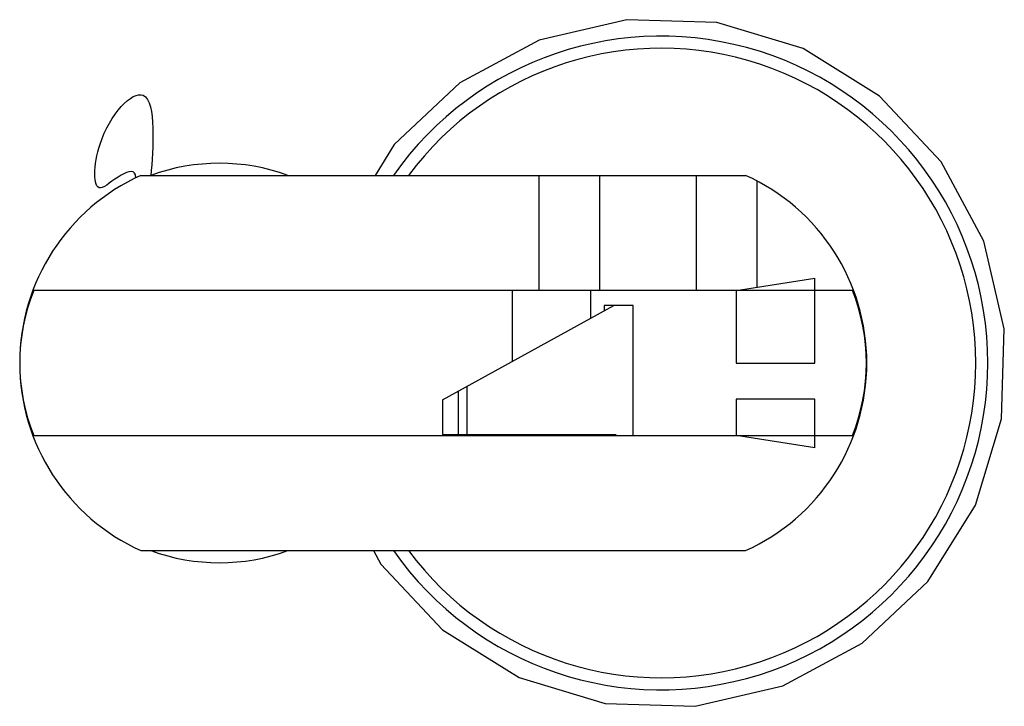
# Paper-space layout '_Superior' of a CAD drawing. Header units: millimetres. Extents: x -35 to 46.4, y -28.4 to 28.4.
import ezdxf

# ---------------------------------------------------------------- set-up
doc = ezdxf.new("R2010")
doc.units = ezdxf.units.MM

psp = doc.layouts.new('_Superior')

# ---------------------------------------------------------------- linework, layer by layer
at = {"color": 7, "linetype": 'Continuous', "lineweight": 25}
for p, q in [((15.182, 28.36), (7.938, 26.665)), ((22.619, 28.123), (15.182, 28.36)), ((29.74, 25.97), (22.619, 28.123)), ((7.938, 26.665), (1.38, 23.152)), ((36.061, 22.046), (29.74, 25.97)), ((1.38, 23.152), (-4.046, 18.061)), ((41.152, 16.62), (36.061, 22.046)), ((-4.046, 18.061), (-5.636, 15.5)), ((44.665, 10.062), (41.152, 16.62)), ((-24.982, 15.5), (24.982, 15.5)), ((7.928, 6), (7.928, 15.5)), ((12.928, 6), (12.928, 15.5)), ((20.928, 6), (20.928, 15.5)), ((25.928, 6.267), (25.928, 15.038)), ((46.36, 2.818), (44.665, 10.062)), ((24.194, 6), (30.694, 7)), ((30.694, 0), (30.694, 7)), ((33.805, 6), (-33.832, 6)), ((5.694, 6), (5.694, 0.133)), ((12.194, 3.703), (12.194, 6)), ((24.194, 6), (24.194, 0)), ((-0.066, -3.032), (14.096, 4.748)), ((13.283, 4.748), (13.283, 4.301)), ((15.695, 4.748), (13.283, 4.748)), ((15.695, -5.994), (15.695, 4.748)), ((46.123, -4.619), (46.36, 2.818)), ((24.194, 0), (30.694, 0)), ((1.237, -2.316), (1.237, -5.9)), ((1.945, -1.927), (1.945, -5.9)), ((-0.066, -3.032), (-0.066, -5.9)), ((24.194, -3), (24.194, -6)), ((30.694, -3), (24.194, -3)), ((30.694, -7), (30.694, -3)), ((43.97, -11.74), (46.123, -4.619)), ((-33.832, -6), (33.805, -6)), ((-0.066, -5.9), (14.301, -5.9)), ((5.694, -5.9), (5.694, -6)), ((12.194, -6), (12.194, -5.9)), ((13.283, -5.9), (13.283, -5.994)), ((13.283, -5.994), (15.695, -5.994)), ((30.694, -7), (24.194, -6)), ((40.046, -18.061), (43.97, -11.74)), ((-24.982, -15.5), (24.982, -15.5)), ((-5.752, -15.5), (-5.152, -16.62)), ((-5.152, -16.62), (-0.061, -22.046)), ((34.62, -23.152), (40.046, -18.061)), ((-0.061, -22.046), (6.26, -25.97)), ((28.062, -26.665), (34.62, -23.152)), ((6.26, -25.97), (13.381, -28.123)), ((20.818, -28.36), (28.062, -26.665)), ((13.381, -28.123), (20.818, -28.36))]:
    psp.add_line(p, q, dxfattribs=at)
for centre, radius, start, end in [((18, 0), 27, 215.03481, 144.96519), ((18, 0), 26, 216.59493, 143.40507), ((-18.5, 0), 16.5, 69.95002, 110.04998), ((-18, 0), 17, 114.24963, 245.75037), ((18, 0), 17, 294.24963, 65.75037), ((-19, 0), 16, 157.97569, 202.02431), ((19, 0), 15.975, 337.93898, 22.06102), ((-18.5, 0), 16.5, 249.95002, 290.04998)]:
    psp.add_arc(centre, radius, start, end, dxfattribs=at)
psp.add_open_spline([(-25.393, 15.308), (-25.408, 16.037), (-26.886, 15.583), (-29.037, 13.353), (-28.778, 19.3), (-23.416, 24.89), (-24.003, 17.589), (-24.157, 15.5)], degree=3, knots=[0, 0, 0, 0, 0.079516, 0.184773, 0.372948, 0.653449, 1, 1, 1, 1], dxfattribs=at)

doc.saveas('drawing.dxf')
